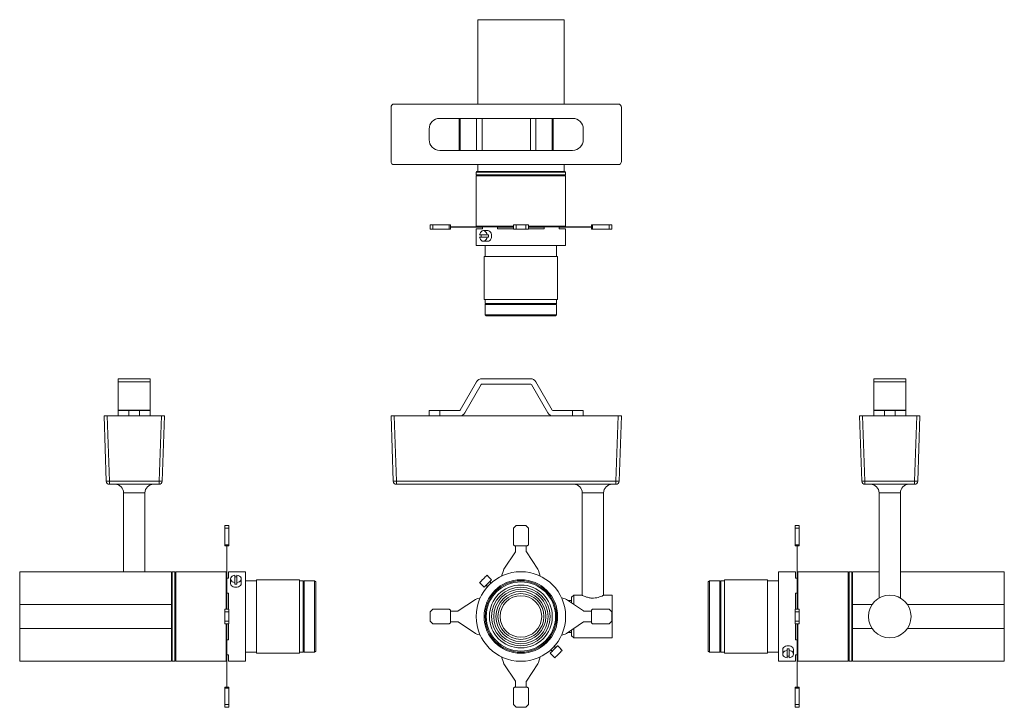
# Model space of a CAD drawing. Header units: millimetres. Extents: x -176 to 747, y 12 to 657.
import ezdxf

# ---------------------------------------------------------------- set-up
doc = ezdxf.new("R2010")
doc.units = ezdxf.units.MM

msp = doc.modelspace()

# ---------------------------------------------------------------- linework, layer by layer
at = {"color": 7, "linetype": 'Continuous', "lineweight": 15}
for p, q in [((253.27, 577.5), (253.27, 656.61)), ((334.27, 656.61), (253.27, 656.61)), ((334.27, 577.5), (334.27, 656.61)), ((171.94, 574.5), (171.94, 523.72)), ((385.11, 577.5), (174.94, 577.5)), ((388.11, 523.72), (388.11, 574.5)), ((235.95, 564.11), (217.7, 564.11)), ((235.95, 534.11), (235.95, 564.11)), ((236.82, 564.11), (235.95, 564.11)), ((236.82, 534.11), (236.82, 564.11)), ((252.12, 564.11), (236.82, 564.11)), ((252.12, 534.11), (252.12, 564.11)), ((257.31, 564.11), (252.12, 564.11)), ((257.31, 534.11), (257.31, 564.11)), ((302.74, 564.11), (257.31, 564.11)), ((302.74, 534.11), (302.74, 564.11)), ((307.93, 564.11), (302.74, 564.11)), ((307.93, 534.11), (307.93, 564.11)), ((323.23, 564.11), (307.93, 564.11)), ((323.23, 534.11), (323.23, 564.11)), ((324.1, 564.11), (323.23, 564.11)), ((324.1, 534.11), (324.1, 564.11)), ((342.34, 564.11), (324.1, 564.11)), ((207.7, 544.11), (207.7, 554.11)), ((352.34, 544.11), (352.34, 554.11)), ((235.95, 534.11), (217.7, 534.11)), ((236.82, 534.11), (235.95, 534.11)), ((252.12, 534.11), (236.82, 534.11)), ((257.31, 534.11), (252.12, 534.11)), ((302.74, 534.11), (257.31, 534.11)), ((307.93, 534.11), (302.74, 534.11)), ((323.23, 534.11), (307.93, 534.11)), ((324.1, 534.11), (323.23, 534.11)), ((342.34, 534.11), (324.1, 534.11)), ((174.94, 520.73), (385.11, 520.73)), ((253.27, 514.11), (253.27, 520.73)), ((334.27, 514.11), (334.27, 520.73)), ((252.27, 514.11), (251.77, 513.61)), ((251.77, 513.61), (251.77, 511.11)), ((251.77, 513.61), (293.77, 513.61)), ((251.77, 511.11), (252.27, 510.61)), ((251.77, 511.11), (293.77, 511.11)), ((252.27, 510.61), (251.77, 510.11)), ((251.77, 510.11), (251.77, 462.91)), ((251.77, 510.11), (293.77, 510.11)), ((252.27, 514.11), (253.27, 514.11)), ((252.27, 510.61), (293.77, 510.61)), ((253.27, 514.11), (334.27, 514.11)), ((293.77, 513.61), (335.77, 513.61)), ((293.77, 511.11), (335.77, 511.11)), ((293.77, 510.61), (335.27, 510.61)), ((293.77, 510.11), (335.77, 510.11)), ((334.27, 514.11), (335.27, 514.11)), ((335.77, 513.61), (335.27, 514.11)), ((335.27, 510.61), (335.77, 511.11)), ((335.77, 510.11), (335.27, 510.61)), ((335.77, 511.11), (335.77, 513.61)), ((335.77, 462.91), (335.77, 510.11)), ((208.61, 460.31), (208.61, 464.11)), ((211.11, 464.11), (208.61, 464.11)), ((211.11, 460.31), (211.11, 464.11)), ((226.61, 464.11), (211.11, 464.11)), ((226.61, 460.31), (226.61, 464.11)), ((227.61, 464.11), (226.61, 464.11)), ((227.61, 460.31), (227.61, 464.11)), ((234.38, 462.41), (227.61, 462.41)), ((234.38, 462.21), (227.61, 462.21)), ((234.38, 462.21), (234.38, 462.41)), ((234.93, 462.41), (234.38, 462.41)), ((234.93, 462.21), (234.38, 462.21)), ((234.93, 462.21), (234.93, 462.41)), ((251.12, 462.41), (234.93, 462.41)), ((251.12, 462.21), (234.93, 462.21)), ((251.12, 462.21), (251.12, 462.41)), ((252.31, 462.41), (251.12, 462.41)), ((252.31, 462.21), (251.12, 462.21)), ((251.77, 462.91), (252.27, 462.41)), ((251.77, 462.91), (286.77, 462.91)), ((252.31, 462.21), (252.31, 462.41)), ((256.27, 462.41), (252.31, 462.41)), ((257.88, 462.21), (252.31, 462.21)), ((256.27, 462.41), (257.88, 462.41)), ((257.88, 462.41), (257.88, 460.61)), ((257.88, 462.41), (271.97, 462.41)), ((271.97, 460.61), (271.97, 462.41)), ((271.97, 462.41), (275.34, 462.41)), ((272.18, 462.21), (271.97, 462.21)), ((272.18, 462.21), (272.18, 462.41)), ((272.68, 462.21), (272.18, 462.21)), ((272.68, 462.21), (272.68, 462.41)), ((273.18, 462.21), (272.68, 462.21)), ((273.18, 462.21), (273.18, 462.41)), ((273.68, 462.21), (273.18, 462.21)), ((273.68, 462.21), (273.68, 462.41)), ((277.32, 462.21), (273.68, 462.21)), ((277.32, 462.41), (275.34, 462.41)), ((277.32, 462.21), (277.32, 462.41)), ((277.9, 462.41), (277.32, 462.41)), ((277.9, 462.21), (277.32, 462.21)), ((277.9, 462.21), (277.9, 462.41)), ((286.77, 462.41), (277.9, 462.41)), ((286.77, 462.21), (277.9, 462.21)), ((286.77, 460.31), (286.77, 464.11)), ((289.27, 464.11), (286.77, 464.11)), ((289.27, 460.31), (289.27, 464.11)), ((298.27, 464.11), (289.27, 464.11)), ((298.27, 460.31), (298.27, 464.11)), ((300.77, 464.11), (298.27, 464.11)), ((300.77, 460.31), (300.77, 464.11)), ((300.77, 462.91), (335.77, 462.91)), ((309.65, 462.41), (300.77, 462.41)), ((309.65, 462.21), (300.77, 462.21)), ((309.65, 462.21), (309.65, 462.41)), ((310.23, 462.41), (309.65, 462.41)), ((310.23, 462.21), (309.65, 462.21)), ((310.23, 462.21), (310.23, 462.41)), ((312.2, 462.41), (310.23, 462.41)), ((313.87, 462.21), (310.23, 462.21)), ((312.2, 462.41), (315.57, 462.41)), ((313.87, 462.21), (313.87, 462.41)), ((314.37, 462.21), (313.87, 462.21)), ((314.37, 462.21), (314.37, 462.41)), ((314.87, 462.21), (314.37, 462.21)), ((314.87, 462.21), (314.87, 462.41)), ((315.37, 462.21), (314.87, 462.21)), ((315.37, 462.21), (315.37, 462.41)), ((315.57, 462.21), (315.37, 462.21)), ((315.57, 462.41), (315.57, 460.61)), ((315.57, 462.41), (329.67, 462.41)), ((329.67, 460.61), (329.67, 462.41)), ((329.67, 462.41), (331.28, 462.41)), ((335.24, 462.21), (329.67, 462.21)), ((335.24, 462.41), (331.28, 462.41)), ((335.24, 462.21), (335.24, 462.41)), ((336.43, 462.41), (335.24, 462.41)), ((336.43, 462.21), (335.24, 462.21)), ((335.27, 462.41), (335.77, 462.91)), ((336.43, 462.21), (336.43, 462.41)), ((352.62, 462.41), (336.43, 462.41)), ((352.62, 462.21), (336.43, 462.21)), ((352.62, 462.21), (352.62, 462.41)), ((353.17, 462.41), (352.62, 462.41)), ((353.17, 462.21), (352.62, 462.21)), ((353.17, 462.21), (353.17, 462.41)), ((359.94, 462.41), (353.17, 462.41)), ((359.94, 462.21), (353.17, 462.21)), ((359.94, 460.31), (359.94, 464.11)), ((360.94, 464.11), (359.94, 464.11)), ((360.94, 460.31), (360.94, 464.11)), ((376.44, 464.11), (360.94, 464.11)), ((376.44, 460.31), (376.44, 464.11)), ((378.94, 464.11), (376.44, 464.11)), ((378.94, 460.31), (378.94, 464.11)), ((211.11, 460.31), (208.61, 460.31)), ((226.61, 460.31), (211.11, 460.31)), ((227.61, 460.31), (226.61, 460.31)), ((251.77, 460.61), (251.77, 444.81)), ((257.88, 460.61), (251.77, 460.61)), ((262.02, 454.81), (255.1, 454.81)), ((255.1, 452.81), (262.02, 452.81)), ((262.8, 458.81), (258.56, 458.81)), ((262.02, 454.81), (263.44, 454.81)), ((263.44, 452.81), (262.02, 452.81)), ((286.77, 460.61), (271.97, 460.61)), ((289.27, 460.31), (286.77, 460.31)), ((298.27, 460.31), (289.27, 460.31)), ((300.77, 460.31), (298.27, 460.31)), ((315.57, 460.61), (300.77, 460.61)), ((335.77, 460.61), (329.67, 460.61)), ((335.77, 444.81), (335.77, 460.61)), ((360.94, 460.31), (359.94, 460.31)), ((376.44, 460.31), (360.94, 460.31)), ((378.94, 460.31), (376.44, 460.31)), ((335.77, 444.81), (251.77, 444.81)), ((258.56, 448.81), (262.8, 448.81)), ((260.27, 444.81), (260.27, 434.61)), ((327.27, 434.61), (327.27, 444.81)), ((259.27, 434.61), (259.27, 394.11)), ((327.91, 434.61), (259.27, 434.61)), ((328.27, 434.61), (327.91, 434.61)), ((328.27, 394.11), (328.27, 434.61)), ((327.91, 394.11), (259.27, 394.11)), ((260.27, 394.11), (260.27, 390.61)), ((260.27, 390.61), (260.77, 390.11)), ((260.27, 390.61), (327.27, 390.61)), ((260.77, 390.11), (260.27, 389.61)), ((260.27, 389.61), (260.27, 379.91)), ((260.27, 389.61), (327.27, 389.61)), ((260.77, 390.11), (326.77, 390.11)), ((326.77, 390.11), (327.27, 390.61)), ((327.27, 389.61), (326.77, 390.11)), ((327.27, 390.61), (327.27, 394.11)), ((327.27, 379.91), (327.27, 389.61)), ((328.27, 394.11), (327.91, 394.11)), ((260.27, 379.91), (261.27, 378.91)), ((260.27, 379.91), (327.27, 379.91)), ((326.27, 378.91), (261.27, 378.91)), ((326.27, 378.91), (327.27, 379.91)), ((-53.89, 320), (-83.89, 320)), ((-83.89, 320), (-83.89, 317)), ((-53.89, 317), (-83.89, 317)), ((-83.89, 317), (-83.89, 290.5)), ((-53.89, 320), (-53.89, 317)), ((-53.89, 317), (-53.89, 290.5)), ((252.12, 317), (236.82, 290.5)), ((241.15, 288), (256.45, 314.5)), ((302.74, 320), (257.31, 320)), ((257.31, 315), (302.74, 315)), ((303.6, 314.5), (318.9, 288)), ((323.23, 290.5), (307.93, 317)), ((624.76, 320), (654.76, 320)), ((624.76, 317), (624.76, 320)), ((624.76, 317), (654.76, 317)), ((624.76, 290.5), (624.76, 317)), ((654.76, 317), (654.76, 320)), ((654.76, 290.5), (654.76, 317)), ((-53.89, 290.5), (-83.89, 290.5)), ((-83.89, 290.5), (-83.89, 290)), ((-83.89, 285), (-83.89, 290)), ((-83.89, 290), (-73.89, 290)), ((-73.89, 290), (-73.89, 285)), ((-63.89, 290), (-73.89, 290)), ((-63.89, 285), (-63.89, 290)), ((-63.89, 290), (-53.89, 290)), ((-53.89, 290.5), (-53.89, 290)), ((-53.89, 290), (-53.89, 285)), ((207.7, 285), (207.7, 290)), ((207.7, 290), (217.7, 290)), ((217.7, 290), (217.7, 285)), ((235.95, 290), (217.7, 290)), ((342.34, 290), (324.1, 290)), ((342.34, 285), (342.34, 290)), ((342.34, 290), (352.34, 290)), ((352.34, 290), (352.34, 285)), ((624.76, 290.5), (654.76, 290.5)), ((624.76, 290), (624.76, 290.5)), ((624.76, 285), (624.76, 290)), ((624.76, 290), (634.76, 290)), ((634.76, 290), (634.76, 285)), ((634.76, 290), (644.76, 290)), ((644.76, 285), (644.76, 290)), ((644.76, 290), (654.76, 290)), ((654.76, 290), (654.76, 290.5)), ((654.76, 290), (654.76, 285)), ((-95.14, 223.89), (-97.27, 285)), ((-97.27, 285), (-94.27, 285)), ((-94.27, 285), (-92.14, 223.89)), ((-94.27, 285), (-43.5, 285)), ((-45.63, 223.89), (-43.5, 285)), ((-43.5, 285), (-40.5, 285)), ((-40.5, 285), (-42.64, 223.89)), ((174.07, 223.89), (171.94, 285)), ((171.94, 285), (174.94, 285)), ((174.94, 285), (177.07, 223.89)), ((174.94, 285), (385.11, 285)), ((382.98, 223.89), (385.11, 285)), ((385.11, 285), (388.11, 285)), ((388.11, 285), (385.98, 223.89)), ((613.51, 223.89), (611.38, 285)), ((611.38, 285), (614.37, 285)), ((614.37, 285), (616.51, 223.89)), ((614.37, 285), (665.15, 285)), ((663.01, 223.89), (665.15, 285)), ((665.15, 285), (668.15, 285)), ((668.15, 285), (666.01, 223.89)), ((-92.14, 223.89), (-45.63, 223.89)), ((-92.14, 221), (-92.14, 223.89)), ((-45.63, 223.89), (-45.63, 221)), ((177.07, 223.89), (382.98, 223.89)), ((177.07, 223.89), (177.07, 221)), ((382.98, 223.89), (382.98, 221)), ((616.51, 223.89), (663.01, 223.89)), ((616.51, 223.89), (616.51, 221)), ((663.01, 221), (663.01, 223.89)), ((-45.63, 221), (-92.14, 221)), ((-78.89, 213), (-78.89, 139)), ((-58.89, 139), (-58.89, 213)), ((382.98, 221), (177.07, 221)), ((351.37, 213), (351.37, 116.9)), ((371.37, 116.9), (371.37, 213)), ((663.01, 221), (616.51, 221)), ((629.76, 213), (629.76, 114.32)), ((649.76, 114.32), (649.76, 213)), ((19.91, 182.16), (16.11, 182.16)), ((16.11, 182.16), (16.11, 179.66)), ((19.91, 179.66), (16.11, 179.66)), ((16.11, 179.66), (16.11, 164.16)), ((19.91, 182.16), (19.91, 179.66)), ((19.91, 179.66), (19.91, 164.16)), ((289.27, 182.16), (286.77, 179.66)), ((286.77, 179.66), (286.77, 164.16)), ((298.27, 182.16), (289.27, 182.16)), ((300.77, 179.66), (298.27, 182.16)), ((300.77, 164.16), (300.77, 179.66)), ((550.96, 182.16), (554.76, 182.16)), ((550.96, 179.66), (550.96, 182.16)), ((550.96, 164.16), (550.96, 179.66)), ((550.96, 179.66), (554.76, 179.66)), ((554.76, 179.66), (554.76, 182.16)), ((554.76, 164.16), (554.76, 179.66)), ((19.91, 164.16), (16.11, 164.16)), ((16.11, 164.16), (16.11, 163.16)), ((19.91, 163.16), (16.11, 163.16)), ((17.81, 163.16), (17.81, 158.11)), ((18.01, 158.11), (17.81, 158.11)), ((17.81, 158.11), (17.81, 157.56)), ((18.01, 157.56), (17.81, 157.56)), ((17.81, 157.56), (17.81, 141.37)), ((18.01, 163.16), (18.01, 158.11)), ((18.01, 158.11), (18.01, 157.56)), ((18.01, 157.56), (18.01, 141.37)), ((19.91, 164.16), (19.91, 163.16)), ((288.61, 157.56), (277.9, 141.37)), ((286.77, 164.16), (287.77, 163.16)), ((287.77, 163.16), (299.77, 163.16)), ((288.77, 163.16), (288.77, 158.11)), ((298.77, 158.11), (298.77, 163.16)), ((309.65, 141.37), (298.94, 157.56)), ((299.77, 163.16), (300.77, 164.16)), ((550.96, 163.16), (550.96, 164.16)), ((550.96, 164.16), (554.76, 164.16)), ((550.96, 163.16), (554.76, 163.16)), ((552.86, 158.11), (552.86, 163.16)), ((552.86, 158.11), (553.06, 158.11)), ((552.86, 157.56), (552.86, 158.11)), ((552.86, 157.56), (553.06, 157.56)), ((552.86, 141.37), (552.86, 157.56)), ((553.06, 158.11), (553.06, 163.16)), ((553.06, 157.56), (553.06, 158.11)), ((553.06, 141.37), (553.06, 157.56)), ((554.76, 163.16), (554.76, 164.16)), ((-33.89, 139), (-176.39, 139)), ((-176.39, 139), (-176.39, 108.12)), ((-33.39, 139), (-33.89, 138.5)), ((-33.89, 108.12), (-33.89, 139)), ((-30.89, 139), (-33.39, 139)), ((-33.39, 55), (-33.39, 139)), ((-30.39, 138.5), (-30.89, 139)), ((-30.89, 55), (-30.89, 139)), ((-29.89, 139), (-30.39, 138.5)), ((17.31, 139), (-29.89, 139)), ((-29.89, 55), (-29.89, 139)), ((17.81, 138.5), (17.31, 139)), ((17.31, 104), (17.31, 139)), ((18.01, 141.37), (17.81, 141.37)), ((17.81, 141.37), (17.81, 140.17)), ((17.81, 140.17), (17.81, 134.18)), ((18.01, 140.17), (17.81, 140.17)), ((18.01, 141.37), (18.01, 140.17)), ((18.01, 140.17), (18.01, 132.9)), ((35.41, 139), (19.61, 139)), ((19.61, 139), (19.61, 132.9)), ((35.41, 139), (35.41, 55)), ((277.32, 140.17), (275.56, 134.85)), ((311.99, 134.85), (310.23, 140.17)), ((551.26, 139), (535.46, 139)), ((535.46, 55), (535.46, 139)), ((551.26, 132.9), (551.26, 139)), ((552.86, 141.37), (553.06, 141.37)), ((552.86, 140.17), (552.86, 141.37)), ((552.86, 140.17), (553.06, 140.17)), ((552.86, 132.9), (552.86, 140.17)), ((553.06, 140.17), (553.06, 141.37)), ((553.06, 134.18), (553.06, 140.17)), ((553.56, 139), (553.06, 138.5)), ((600.76, 139), (553.56, 139)), ((553.56, 139), (553.56, 104)), ((601.26, 138.5), (600.76, 139)), ((600.76, 139), (600.76, 55)), ((601.76, 139), (601.26, 138.5)), ((604.26, 139), (601.76, 139)), ((601.76, 139), (601.76, 55)), ((604.76, 138.5), (604.26, 139)), ((604.26, 139), (604.26, 55)), ((629.76, 139), (604.76, 139)), ((604.76, 139), (604.76, 108.12)), ((747.26, 139), (649.76, 139)), ((747.26, 108.12), (747.26, 139)), ((-30.39, 55.5), (-30.39, 138.5)), ((17.81, 132.9), (17.81, 134.18)), ((17.81, 118.8), (17.81, 132.9)), ((19.61, 132.9), (17.81, 132.9)), ((21.41, 132.21), (21.41, 127.97)), ((25.41, 135.68), (25.41, 128.75)), ((27.41, 128.75), (27.41, 135.68)), ((31.41, 127.97), (31.41, 132.21)), ((45.61, 130.5), (35.41, 130.5)), ((86.11, 131.5), (45.61, 131.5)), ((45.61, 131.5), (45.61, 62.5)), ((86.11, 131.5), (86.11, 62.5)), ((89.61, 130.5), (86.11, 130.5)), ((90.11, 130), (89.61, 130.5)), ((89.61, 92.12), (89.61, 130.5)), ((90.61, 130.5), (90.11, 130)), ((90.11, 92.19), (90.11, 130)), ((100.31, 130.5), (90.61, 130.5)), ((90.61, 92.12), (90.61, 130.5)), ((101.31, 129.5), (100.31, 130.5)), ((100.31, 92.12), (100.31, 130.5)), ((101.31, 129.5), (101.31, 92.27)), ((263.44, 134.26), (262.02, 135.68)), ((266.34, 131.51), (263.51, 134.33)), ((265.82, 128.35), (264.5, 129.67)), ((470.56, 130.5), (469.56, 129.5)), ((469.56, 64.5), (469.56, 129.5)), ((480.26, 130.5), (470.56, 130.5)), ((470.56, 130.5), (470.56, 63.5)), ((480.76, 130), (480.26, 130.5)), ((480.26, 130.5), (480.26, 63.5)), ((481.26, 130.5), (480.76, 130)), ((480.76, 130), (480.76, 64)), ((484.76, 130.5), (481.26, 130.5)), ((481.26, 130.5), (481.26, 63.5)), ((525.26, 131.5), (484.76, 131.5)), ((484.76, 102.02), (484.76, 131.5)), ((525.26, 102.02), (525.26, 131.5)), ((535.46, 130.5), (525.26, 130.5)), ((553.06, 132.9), (551.26, 132.9)), ((553.06, 134.18), (553.06, 132.9)), ((553.06, 132.9), (553.06, 118.8)), ((601.26, 138.5), (601.26, 55.5)), ((25.41, 127.33), (25.41, 128.75)), ((27.41, 128.75), (27.41, 127.33)), ((255.1, 128.75), (256.51, 127.33)), ((256.44, 127.26), (259.27, 124.43)), ((261.11, 126.27), (262.43, 124.95)), ((17.81, 118.8), (19.61, 118.8)), ((17.81, 114.76), (17.81, 118.8)), ((18.01, 117.97), (17.81, 117.97)), ((18.01, 117.72), (17.81, 117.72)), ((17.81, 114.76), (17.81, 113.46)), ((18.01, 113.46), (17.81, 113.46)), ((17.81, 113.46), (17.81, 112.88)), ((18.01, 112.88), (17.81, 112.88)), ((17.81, 112.88), (17.81, 104)), ((18.01, 118.8), (18.01, 117.97)), ((18.01, 117.97), (18.01, 117.72)), ((18.01, 117.72), (18.01, 113.46)), ((18.01, 113.46), (18.01, 112.88)), ((18.01, 112.88), (18.01, 104)), ((19.61, 118.8), (19.61, 104)), ((251.12, 112.88), (234.93, 102.17)), ((255.61, 114.54), (252.31, 113.46)), ((335.24, 113.46), (331.93, 114.54)), ((352.62, 102.17), (336.43, 112.88)), ((341.37, 112), (337.76, 112)), ((343.37, 117), (341.37, 115)), ((341.37, 109.61), (341.37, 115)), ((351.17, 117), (343.37, 117)), ((343.37, 117), (343.37, 108.28)), ((379.37, 117), (371.54, 117)), ((379.37, 117), (379.37, 77)), ((551.26, 118.8), (553.06, 118.8)), ((551.26, 104), (551.26, 118.8)), ((552.86, 117.97), (552.86, 118.8)), ((552.86, 117.97), (553.06, 117.97)), ((552.86, 117.72), (552.86, 117.97)), ((552.86, 117.72), (553.06, 117.72)), ((552.86, 113.46), (552.86, 117.72)), ((552.86, 113.46), (553.06, 113.46)), ((552.86, 112.88), (552.86, 113.46)), ((552.86, 112.88), (553.06, 112.88)), ((552.86, 104), (552.86, 112.88)), ((553.06, 118.8), (553.06, 114.76)), ((553.06, 113.46), (553.06, 114.76)), ((553.06, 112.88), (553.06, 113.46)), ((553.06, 104), (553.06, 112.88)), ((629.56, 114.22), (629.56, 114.2)), ((649.96, 114.2), (649.96, 114.21)), ((-33.89, 108.12), (-176.39, 108.12)), ((-176.39, 108.12), (-176.39, 85.87)), ((-33.89, 108.12), (-33.89, 106.05)), ((-33.89, 87.94), (-33.89, 106.05)), ((19.91, 104), (16.11, 104)), ((16.11, 104), (16.11, 101.5)), ((19.91, 104), (19.91, 101.5)), ((211.11, 104), (208.61, 101.5)), ((226.61, 104), (211.11, 104)), ((227.61, 103), (226.61, 104)), ((227.61, 91), (227.61, 103)), ((234.38, 102), (227.61, 102)), ((359.94, 102), (353.17, 102)), ((360.94, 104), (359.94, 103)), ((359.94, 103), (359.94, 91)), ((376.44, 104), (360.94, 104)), ((378.94, 101.5), (376.44, 104)), ((484.76, 62.5), (484.76, 102.02)), ((525.26, 62.5), (525.26, 102.02)), ((550.96, 104), (554.76, 104)), ((550.96, 101.5), (550.96, 104)), ((554.76, 101.5), (554.76, 104)), ((604.76, 108.12), (623.14, 108.12)), ((604.76, 106.05), (604.76, 108.12)), ((604.76, 106.05), (604.76, 87.94)), ((656.38, 108.12), (747.26, 108.12)), ((747.26, 85.87), (747.26, 108.12)), ((19.91, 101.5), (16.11, 101.5)), ((16.11, 101.5), (16.11, 92.5)), ((19.91, 92.5), (16.11, 92.5)), ((16.11, 92.5), (16.11, 90)), ((19.91, 101.5), (19.91, 92.5)), ((19.91, 92.5), (19.91, 90)), ((208.61, 101.5), (208.61, 92.5)), ((208.61, 92.5), (211.11, 90)), ((376.44, 90), (378.94, 92.5)), ((378.94, 92.5), (378.94, 101.5)), ((550.96, 92.5), (550.96, 101.5)), ((550.96, 101.5), (554.76, 101.5)), ((550.96, 92.5), (554.76, 92.5)), ((550.96, 90), (550.96, 92.5)), ((554.76, 92.5), (554.76, 101.5)), ((554.76, 90), (554.76, 92.5)), ((-176.39, 85.87), (-176.39, 55)), ((-33.89, 85.87), (-176.39, 85.87)), ((-33.89, 87.94), (-33.89, 85.87)), ((-33.89, 55), (-33.89, 85.87)), ((19.91, 90), (16.11, 90)), ((17.31, 55), (17.31, 90)), ((17.81, 90), (17.81, 81.12)), ((18.01, 90), (18.01, 81.12)), ((19.61, 90), (19.61, 75.2)), ((89.61, 63.5), (89.61, 92.12)), ((90.11, 64), (90.11, 92.19)), ((90.61, 63.5), (90.61, 92.12)), ((100.31, 63.5), (100.31, 92.12)), ((101.31, 92.27), (101.31, 64.5)), ((211.11, 90), (226.61, 90)), ((226.61, 90), (227.61, 91)), ((227.61, 92), (234.38, 92)), ((234.93, 91.83), (251.12, 81.12)), ((336.43, 81.12), (352.62, 91.83)), ((341.37, 79), (341.37, 84.39)), ((343.37, 85.72), (343.37, 77)), ((353.17, 92), (359.94, 92)), ((359.94, 91), (360.94, 90)), ((360.94, 90), (376.44, 90)), ((550.96, 90), (554.76, 90)), ((551.26, 75.2), (551.26, 90)), ((552.86, 81.12), (552.86, 90)), ((553.06, 81.12), (553.06, 90)), ((553.56, 90), (553.56, 55)), ((604.76, 85.87), (604.76, 87.94)), ((604.76, 85.87), (604.76, 55)), ((604.76, 85.87), (623.14, 85.87)), ((656.38, 85.87), (747.26, 85.87)), ((747.26, 55), (747.26, 85.87)), ((18.01, 81.12), (17.81, 81.12)), ((17.81, 81.12), (17.81, 80.54)), ((18.01, 80.54), (17.81, 80.54)), ((17.81, 80.54), (17.81, 79.24)), ((17.81, 75.2), (17.81, 79.24)), ((18.01, 76.27), (17.81, 76.27)), ((18.01, 76.03), (17.81, 76.03)), ((17.81, 61.1), (17.81, 75.2)), ((19.61, 75.2), (17.81, 75.2)), ((18.01, 81.12), (18.01, 80.54)), ((18.01, 80.54), (18.01, 76.27)), ((18.01, 76.27), (18.01, 76.03)), ((18.01, 76.03), (18.01, 75.2)), ((252.31, 80.54), (255.61, 79.46)), ((331.93, 79.46), (335.24, 80.54)), ((337.76, 82), (341.37, 82)), ((341.37, 79), (343.37, 77)), ((343.37, 77), (379.37, 77)), ((553.06, 75.2), (551.26, 75.2)), ((552.86, 81.12), (553.06, 81.12)), ((552.86, 80.54), (552.86, 81.12)), ((552.86, 80.54), (553.06, 80.54)), ((552.86, 76.27), (552.86, 80.54)), ((552.86, 76.27), (553.06, 76.27)), ((552.86, 76.03), (552.86, 76.27)), ((552.86, 76.03), (553.06, 76.03)), ((552.86, 75.2), (552.86, 76.03)), ((553.06, 80.54), (553.06, 81.12)), ((553.06, 79.24), (553.06, 80.54)), ((553.06, 79.24), (553.06, 75.2)), ((553.06, 75.2), (553.06, 61.1)), ((321.73, 65.65), (323.05, 64.33)), ((326.44, 67.73), (325.12, 69.05)), ((331.11, 66.74), (328.28, 69.56)), ((332.45, 65.25), (331.04, 66.66)), ((539.46, 66.03), (539.46, 61.79)), ((543.46, 65.25), (543.46, 66.66)), ((543.46, 58.32), (543.46, 65.25)), ((545.46, 66.66), (545.46, 65.25)), ((545.46, 65.25), (545.46, 58.32)), ((549.46, 61.79), (549.46, 66.03)), ((-33.89, 55.5), (-33.39, 55)), ((-30.89, 55), (-30.39, 55.5)), ((-30.39, 55.5), (-29.89, 55)), ((17.31, 55), (17.81, 55.5)), ((17.81, 61.1), (19.61, 61.1)), ((17.81, 59.82), (17.81, 61.1)), ((17.81, 59.82), (17.81, 53.83)), ((18.01, 61.1), (18.01, 53.83)), ((19.61, 61.1), (19.61, 55)), ((35.41, 63.5), (45.61, 63.5)), ((45.61, 62.5), (86.11, 62.5)), ((86.11, 63.5), (89.61, 63.5)), ((89.61, 63.5), (90.11, 64)), ((90.11, 64), (90.61, 63.5)), ((90.61, 63.5), (100.31, 63.5)), ((100.31, 63.5), (101.31, 64.5)), ((275.56, 59.15), (277.32, 53.83)), ((310.23, 53.83), (311.99, 59.15)), ((321.21, 62.49), (324.04, 59.66)), ((324.04, 59.66), (324.11, 59.74)), ((324.11, 59.74), (325.52, 58.32)), ((469.56, 64.5), (470.56, 63.5)), ((470.56, 63.5), (480.26, 63.5)), ((480.26, 63.5), (480.76, 64)), ((480.76, 64), (481.26, 63.5)), ((481.26, 63.5), (484.76, 63.5)), ((484.76, 62.5), (525.26, 62.5)), ((525.26, 63.5), (535.46, 63.5)), ((551.26, 61.1), (553.06, 61.1)), ((551.26, 55), (551.26, 61.1)), ((552.86, 53.83), (552.86, 61.1)), ((553.06, 61.1), (553.06, 59.82)), ((553.06, 53.83), (553.06, 59.82)), ((553.06, 55.5), (553.56, 55)), ((600.76, 55), (601.26, 55.5)), ((601.26, 55.5), (601.76, 55)), ((604.26, 55), (604.76, 55.5)), ((-176.39, 55), (-33.89, 55)), ((-33.39, 55), (-30.89, 55)), ((-29.89, 55), (17.31, 55)), ((18.01, 53.83), (17.81, 53.83)), ((17.81, 53.83), (17.81, 52.63)), ((18.01, 52.63), (17.81, 52.63)), ((17.81, 52.63), (17.81, 36.44)), ((18.01, 53.83), (18.01, 52.63)), ((18.01, 52.63), (18.01, 36.44)), ((19.61, 55), (35.41, 55)), ((277.9, 52.63), (288.61, 36.44)), ((298.94, 36.44), (309.65, 52.63)), ((535.46, 55), (551.26, 55)), ((552.86, 53.83), (553.06, 53.83)), ((552.86, 52.63), (552.86, 53.83)), ((552.86, 52.63), (553.06, 52.63)), ((552.86, 36.44), (552.86, 52.63)), ((553.06, 52.63), (553.06, 53.83)), ((553.06, 36.44), (553.06, 52.63)), ((553.56, 55), (600.76, 55)), ((601.76, 55), (604.26, 55)), ((604.76, 55), (747.26, 55)), ((19.91, 30.84), (16.11, 30.84)), ((16.11, 30.84), (16.11, 29.84)), ((19.91, 29.84), (16.11, 29.84)), ((16.11, 29.84), (16.11, 14.34)), ((18.01, 36.44), (17.81, 36.44)), ((17.81, 36.44), (17.81, 35.89)), ((18.01, 35.89), (17.81, 35.89)), ((17.81, 35.89), (17.81, 30.84)), ((18.01, 36.44), (18.01, 35.89)), ((18.01, 35.89), (18.01, 30.84)), ((19.91, 30.84), (19.91, 29.84)), ((19.91, 29.84), (19.91, 14.34)), ((287.77, 30.84), (286.77, 29.84)), ((286.77, 29.84), (286.77, 14.34)), ((299.77, 30.84), (287.77, 30.84)), ((288.77, 35.89), (288.77, 30.84)), ((298.77, 30.84), (298.77, 35.89)), ((300.77, 29.84), (299.77, 30.84)), ((300.77, 14.34), (300.77, 29.84)), ((550.96, 30.84), (554.76, 30.84)), ((550.96, 29.84), (550.96, 30.84)), ((550.96, 14.34), (550.96, 29.84)), ((550.96, 29.84), (554.76, 29.84)), ((552.86, 36.44), (553.06, 36.44)), ((552.86, 35.89), (552.86, 36.44)), ((552.86, 35.89), (553.06, 35.89)), ((552.86, 30.84), (552.86, 35.89)), ((553.06, 35.89), (553.06, 36.44)), ((553.06, 30.84), (553.06, 35.89)), ((554.76, 29.84), (554.76, 30.84)), ((554.76, 14.34), (554.76, 29.84)), ((19.91, 14.34), (16.11, 14.34)), ((16.11, 14.34), (16.11, 11.84)), ((19.91, 11.84), (16.11, 11.84)), ((19.91, 14.34), (19.91, 11.84)), ((286.77, 14.34), (289.27, 11.84)), ((289.27, 11.84), (298.27, 11.84)), ((298.27, 11.84), (300.77, 14.34)), ((550.96, 14.34), (554.76, 14.34)), ((550.96, 11.84), (550.96, 14.34)), ((550.96, 11.84), (554.76, 11.84)), ((554.76, 11.84), (554.76, 14.34))]:
    msp.add_line(p, q, dxfattribs=at)
at = {"color": 8, "linetype": 'Continuous', "lineweight": 15}
for p, q in [((-58.89, 213), (-78.89, 213)), ((361.37, 213), (351.37, 213)), ((371.37, 213), (361.37, 213)), ((649.76, 213), (629.76, 213))]:
    msp.add_line(p, q, dxfattribs=at)
at = {"color": 7, "linetype": 'Continuous', "lineweight": 15, "flags": 128}
for points in [[(262.02, 454.81), (261.7, 456.1), (261.15, 457.22), (260.4, 458.08), (259.52, 458.63), (258.56, 458.81), (257.6, 458.63), (256.72, 458.08), (255.97, 457.22), (255.42, 456.1), (255.1, 454.81)], [(255.1, 452.81), (255.42, 451.52), (255.97, 450.41), (256.72, 449.54), (257.6, 449), (258.56, 448.81), (259.52, 449), (260.4, 449.54), (261.15, 450.41), (261.7, 451.52), (262.02, 452.81)], [(262.8, 448.81), (263.72, 448.98), (264.57, 449.48), (265.3, 450.28), (265.86, 451.31), (266.22, 452.52), (266.34, 453.81), (266.22, 455.11), (265.86, 456.31), (265.3, 457.35), (264.57, 458.14), (263.72, 458.64), (262.8, 458.81), (262.8, 458.81)], [(25.41, 135.68), (24.13, 135.36), (23.01, 134.8), (22.15, 134.05), (21.6, 133.17), (21.41, 132.21), (21.6, 131.26), (22.15, 130.37), (23.01, 129.62), (24.13, 129.07), (25.41, 128.75)], [(27.41, 128.75), (28.7, 129.07), (29.82, 129.62), (30.68, 130.37), (31.23, 131.26), (31.41, 132.21), (31.23, 133.17), (30.68, 134.05), (29.82, 134.8), (28.7, 135.36), (27.41, 135.68)], [(255.1, 128.75), (255.42, 129.07), (255.97, 129.62), (256.72, 130.37), (257.6, 131.26), (258.56, 132.21), (259.52, 133.17), (260.4, 134.05), (261.15, 134.8), (261.7, 135.36), (262.02, 135.68)], [(259.27, 124.43), (259.39, 124.56), (259.74, 124.91), (260.3, 125.47), (261.04, 126.2), (261.89, 127.06), (262.8, 127.97), (263.72, 128.89), (264.57, 129.74), (265.3, 130.47), (265.86, 131.03), (266.22, 131.39), (266.34, 131.51)], [(263.44, 134.26), (263.47, 134.29), (263.49, 134.32), (263.51, 134.33), (263.51, 134.33)], [(21.41, 127.97), (21.58, 127.06), (22.08, 126.2), (22.88, 125.47), (23.91, 124.91), (25.12, 124.56), (26.41, 124.43)], [(26.41, 124.43), (27.71, 124.56), (28.91, 124.91), (29.95, 125.47), (30.74, 126.2), (31.24, 127.06), (31.41, 127.97)], [(256.44, 127.26), (256.44, 127.27), (256.46, 127.28), (256.48, 127.3), (256.51, 127.33)], [(321.21, 62.49), (321.33, 62.61), (321.68, 62.97), (322.25, 63.53), (322.98, 64.26), (323.83, 65.11), (324.75, 66.03), (325.66, 66.94), (326.51, 67.8), (327.25, 68.53), (327.81, 69.09), (328.16, 69.44), (328.28, 69.56)], [(325.52, 58.32), (325.84, 58.64), (326.4, 59.2), (327.15, 59.94), (328.03, 60.83), (328.99, 61.79), (329.94, 62.74), (330.83, 63.63), (331.58, 64.37), (332.13, 64.93), (332.45, 65.25)], [(331.04, 66.66), (331.07, 66.69), (331.09, 66.72), (331.11, 66.73), (331.11, 66.74)], [(539.46, 66.03), (539.63, 66.94), (540.13, 67.8), (540.93, 68.53), (541.96, 69.09), (543.17, 69.44), (544.46, 69.56), (545.76, 69.44), (546.96, 69.09), (548, 68.53), (548.79, 67.8), (549.29, 66.94), (549.46, 66.03)], [(543.46, 58.32), (542.17, 58.64), (541.06, 59.2), (540.19, 59.94), (539.65, 60.83), (539.46, 61.79), (539.65, 62.74), (540.19, 63.63), (541.06, 64.37), (542.17, 64.93), (543.46, 65.25)], [(545.46, 65.25), (546.75, 64.93), (547.87, 64.37), (548.73, 63.63), (549.27, 62.74), (549.46, 61.79), (549.27, 60.83), (548.73, 59.94), (547.87, 59.2), (546.75, 58.64), (545.46, 58.32)]]:
    msp.add_lwpolyline(points, dxfattribs=at)
at = {"color": 7, "linetype": 'Continuous', "lineweight": 15}
for centre, radius in [((293.77, 97), 42), ((293.77, 97), 34.5), ((293.77, 97), 33.5), ((293.77, 97), 32.5), ((293.77, 97), 29.5), ((293.77, 97), 27.5), ((293.77, 97), 25.5), ((293.77, 97), 23.5), ((293.77, 97), 21.5), ((293.77, 97), 19.5), ((639.76, 97), 20)]:
    msp.add_circle(centre, radius, dxfattribs=at)
for centre, radius, start, end in [((217.7, 554.11), 10, 90, 180), ((342.34, 554.11), 10, 0, 90), ((217.7, 544.11), 10, 180, 270), ((342.34, 544.11), 10, 270, 0), ((263.47, 453.81), 7.03, 171.82149, 188.17851), ((256.48, 453.81), 7.03, 351.82149, 8.17851), ((257.31, 314), 6, 90, 150), ((257.31, 314), 1, 90, 150), ((302.74, 314), 6, 30, 90), ((302.74, 314), 1, 30, 90), ((235.95, 291), 1, 270, 330), ((235.95, 291), 6, 270, 330), ((324.1, 291), 6, 210, 270), ((324.1, 291), 1, 210, 270), ((-93.64, 245.4), 21.56, 266.013, 273.987), ((-92.14, 224), 3, 182, 270), ((-44.13, 245.4), 21.56, 266.01296, 273.98704), ((-45.63, 224), 3, 270, 358), ((175.57, 245.4), 21.56, 266.01298, 273.98702), ((177.07, 224), 3, 182, 270), ((384.48, 245.4), 21.56, 266.01297, 273.98703), ((382.98, 224), 3, 270, 358), ((615.01, 245.4), 21.56, 266.01296, 273.98704), ((616.51, 224), 3, 182, 270), ((664.51, 245.4), 21.56, 266.013, 273.987), ((663.01, 224), 3, 270, 358), ((-86.89, 213), 8, 0, 90), ((-50.89, 213), 8, 90, 180), ((343.37, 213), 8, 0, 90), ((379.37, 213), 8, 90, 180), ((621.76, 213), 8, 0, 90), ((657.76, 213), 8, 90, 180), ((287.77, 158.11), 1, 326.51171, 0), ((299.77, 158.11), 1, 180, 213.48829), ((282.07, 138.61), 5, 146.51171, 161.76751), ((305.48, 138.61), 5, 18.23249, 33.48829), ((26.41, 127.3), 7.03, 81.82201, 98.17799), ((26.41, 134.29), 7.03, 261.82201, 278.17799), ((253.88, 108.71), 5, 108.23249, 123.48829), ((333.67, 108.71), 5, 56.51171, 71.76751), ((234.38, 103), 1, 270, 303.48829), ((353.17, 103), 1, 236.51171, 270), ((234.38, 91), 1, 56.51171, 90), ((353.17, 91), 1, 90, 123.48829), ((253.88, 85.29), 5, 236.51171, 251.76751), ((333.67, 85.29), 5, 288.23249, 303.48829), ((544.46, 59.71), 7.03, 81.82022, 98.17978), ((544.46, 66.69), 7.03, 261.82022, 278.17978), ((282.07, 55.39), 5, 198.23249, 213.48829), ((305.48, 55.39), 5, 326.51171, 341.76751), ((287.77, 35.89), 1, 0, 33.48829), ((299.77, 35.89), 1, 146.51171, 180)]:
    msp.add_arc(centre, radius, start, end, dxfattribs=at)
for centre, major_axis in [((174.94, 574.49), (2.12, -2.12)), ((385.11, 574.49), (-2.12, -2.12)), ((174.94, 523.73), (2.12, 2.12)), ((385.11, 523.73), (-2.12, 2.12))]:
    msp.add_ellipse(centre, major_axis=major_axis, ratio=0.998783, start_param=2.356803, end_param=3.926382, dxfattribs=at)
msp.add_open_spline([(351.17, 117), (351.27, 116.95), (351.47, 116.84), (353, 116.11), (354.92, 115.34), (356.88, 114.76), (358.54, 114.41), (360.28, 114.21), (362.44, 114.18), (365.03, 114.51), (367.77, 115.3), (369.64, 116.07), (370.77, 116.6), (371.32, 116.87), (371.57, 117), (371.55, 116.99), (371.54, 116.98)], degree=3, knots=[0, 0, 0, 0, 0.098303, 0.19637, 0.300586, 0.35621, 0.413641, 0.465696, 0.519723, 0.612129, 0.706772, 0.813968, 0.869472, 0.926883, 0.977633, 1, 1, 1, 1], dxfattribs=at)

doc.saveas('drawing.dxf')
